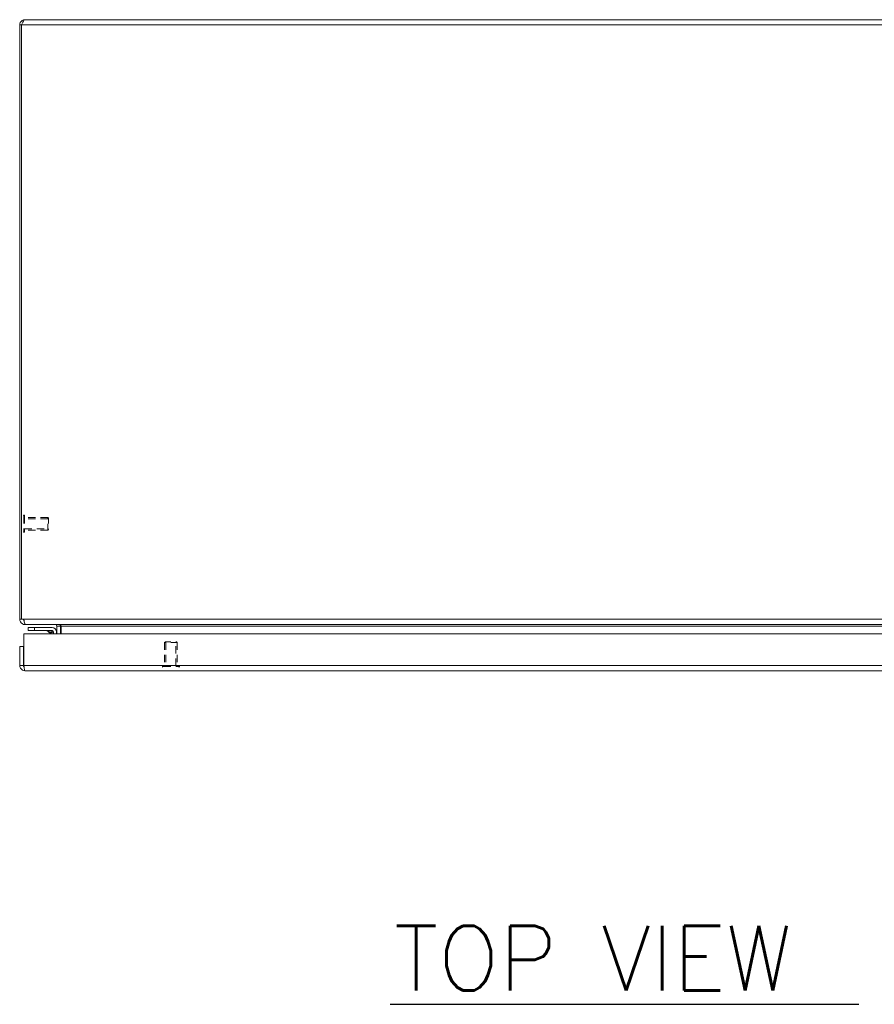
# Model space of a CAD drawing. Header units: inches. Extents: x 1 to 178, y 1 to 113.
# Tile 38 of 66: x 41 to 58, y 89 to 109. Entities that reach past the tile are written whole.
import ezdxf

# ---------------------------------------------------------------- set-up
doc = ezdxf.new("R2010")
doc.units = ezdxf.units.IN
doc.header["$LTSCALE"] = 10.666667
doc.header["$MEASUREMENT"] = 0
doc.linetypes.add('DASHED', pattern=[0.2067, 0.1654, -0.0413])
for name, color, linetype, lineweight in [('Hidden (ANSI)', 7, 'DASHED', 15), ('Hidden Narrow (ANSI)', 7, 'DASHED', 9), ('Symbol (ANSI)', 7, 'Continuous', 18), ('Visible (ANSI)', 7, 'Continuous', 13), ('Visible Narrow (ANSI)', 7, 'Continuous', 18)]:
    doc.layers.add(name, color=color, linetype=linetype, lineweight=lineweight)
doc.styles.add('Text Style164', font='RomanS.shx')

msp = doc.modelspace()

# ---------------------------------------------------------------- linework, layer by layer
at = {"layer": 'Hidden (ANSI)', "ltscale": 0.001061}
for p, q in [((40.9165, 98.9565), (40.91, 98.9565)), ((40.9165, 98.6195), (40.91, 98.6195)), ((43.6595, 95.959), (43.6595, 95.9525)), ((43.9965, 95.959), (43.9965, 95.9525))]:
    msp.add_line(p, q, dxfattribs=at)
at = {"layer": 'Hidden (ANSI)', "ltscale": 0.089937}
for p, q in [((40.9245, 98.9485), (40.9245, 98.6275)), ((43.6675, 95.967), (43.9885, 95.967))]:
    msp.add_line(p, q, dxfattribs=at)
at = {"layer": 'Hidden (ANSI)', "ltscale": 0.082361}
for p, q in [((41.3863, 98.913), (40.9245, 98.913)), ((41.3863, 98.663), (40.9245, 98.663)), ((43.703, 96.4288), (43.703, 95.967)), ((43.953, 96.4288), (43.953, 95.967))]:
    msp.add_line(p, q, dxfattribs=at)
at = {"layer": 'Hidden (ANSI)', "ltscale": 0.070022}
for p, q in [((41.3863, 98.663), (41.3863, 98.913)), ((41.3863, 98.663), (41.3863, 98.913)), ((43.953, 96.4288), (43.703, 96.4288)), ((43.953, 96.4288), (43.703, 96.4288))]:
    msp.add_line(p, q, dxfattribs=at)
at = {"layer": 'Hidden (ANSI)', "ltscale": 0.003865}
for p, q in [((41.402, 98.8973), (41.3863, 98.913)), ((41.402, 98.6787), (41.3863, 98.663)), ((43.7187, 96.4445), (43.703, 96.4288)), ((43.9373, 96.4445), (43.953, 96.4288))]:
    msp.add_line(p, q, dxfattribs=at)
at = {"layer": 'Hidden (ANSI)', "ltscale": 0.061215}
for p, q in [((41.402, 98.8973), (41.402, 98.6787)), ((43.7187, 96.4445), (43.9373, 96.4445))]:
    msp.add_line(p, q, dxfattribs=at)
at = {"layer": 'Hidden (ANSI)', "ltscale": 0.002144}
for centre, start, end in [((40.91, 98.9485), 90, 180), ((40.9165, 98.9485), 0, 90), ((40.91, 98.6275), 180, 270), ((40.9165, 98.6275), 270, 0), ((43.6675, 95.959), 90, 180), ((43.6675, 95.9525), 180, 270), ((43.9885, 95.959), 0, 90), ((43.9885, 95.9525), 270, 0)]:
    msp.add_arc(centre, 0.008, start, end, dxfattribs=at)
at = {"layer": 'Hidden Narrow (ANSI)', "ltscale": 0.094425}
for p, q in [((40.91, 98.9565), (40.91, 98.6195)), ((40.9165, 98.9565), (40.9165, 98.6195)), ((43.6595, 95.959), (43.9965, 95.959)), ((43.6595, 95.9525), (43.9965, 95.9525))]:
    msp.add_line(p, q, dxfattribs=at)
at = {"layer": 'Hidden Narrow (ANSI)', "ltscale": 0.082361}
for p, q in [((41.3863, 98.8873), (40.9245, 98.8873)), ((40.9245, 98.6887), (41.3863, 98.6887)), ((43.7287, 96.4288), (43.7287, 95.967)), ((43.9273, 95.967), (43.9273, 96.4288))]:
    msp.add_line(p, q, dxfattribs=at)
at = {"layer": 'Symbol (ANSI)', "lineweight": 30}
msp.add_line((48.1793, 89.2527), (57.4766, 89.2527), dxfattribs=at)
at = {"layer": 'Visible (ANSI)'}
for p, q in [((40.828, 108.6828), (40.828, 96.8933)), ((40.865, 108.6828), (40.828, 108.6828)), ((40.865, 96.8933), (40.865, 108.6828)), ((40.9332, 108.788), (64.7227, 108.788)), ((40.828, 96.8933), (40.865, 96.8933)), ((40.865, 96.8933), (40.913, 96.8933)), ((40.9332, 96.7948), (40.9332, 96.788)), ((40.9332, 96.788), (40.9443, 96.788)), ((64.7117, 96.788), (40.9443, 96.788)), ((41.119, 96.726), (40.994, 96.726)), ((40.994, 96.667), (40.994, 96.726)), ((41.119, 96.726), (41.4709, 96.726)), ((41.5665, 96.7568), (41.5665, 96.6005)), ((41.6405, 96.6005), (41.6405, 96.7568)), ((41.6515, 96.7568), (41.6515, 96.6005)), ((40.913, 95.9758), (40.913, 96.6005)), ((40.913, 96.6005), (64.6179, 96.6005)), ((40.994, 96.667), (41.119, 96.667)), ((41.4709, 96.667), (41.119, 96.667)), ((41.4443, 96.6005), (41.3925, 96.6523)), ((41.4979, 96.6005), (41.4979, 96.64)), ((41.5569, 96.64), (41.5569, 96.6005)), ((40.902, 96.3505), (40.828, 96.3505)), ((40.828, 96.3505), (40.828, 95.9758)), ((40.902, 95.9758), (40.902, 96.3505)), ((40.902, 95.9758), (40.828, 95.9758)), ((64.5977, 95.8705), (40.9332, 95.8705))]:
    msp.add_line(p, q, dxfattribs=at)
for centre, radius, start, end in [((40.9332, 96.8933), 0.0312, 180, 231.76634), ((41.4709, 96.64), 0.086, 0, 90), ((41.5352, 96.7568), 0.1052, 0, 7.93093), ((41.3572, 96.617), 0.05, 45, 90), ((41.4709, 96.64), 0.0269, 0, 90)]:
    msp.add_arc(centre, radius, start, end, dxfattribs=at)
for points, knots in [([(40.9332, 108.788), (40.8948, 108.788), (40.8572, 108.7651), (40.8396, 108.731), (40.832, 108.7161), (40.828, 108.6995), (40.828, 108.6828)], [0, 0, 0, 0, 1.0950581, 1.0950581, 1.0950581, 1.5707963, 1.5707963, 1.5707963, 1.5707963]), ([(40.865, 108.6828), (40.8808, 108.7212), (40.8967, 108.7587), (40.9125, 108.7763), (40.9194, 108.784), (40.9263, 108.788), (40.9332, 108.788)], [0, 0, 0, 0, 1.0950581, 1.0950581, 1.0950581, 1.5707963, 1.5707963, 1.5707963, 1.5707963]), ([(40.828, 96.8933), (40.828, 96.8564), (40.8489, 96.8203), (40.8809, 96.8019), (40.8967, 96.7929), (40.915, 96.788), (40.9332, 96.788)], [0, 0, 0, 0, 1.0506506, 1.0506506, 1.0506506, 1.5707963, 1.5707963, 1.5707963, 1.5707963]), ([(40.9443, 96.788), (40.9333, 96.788), (40.9226, 96.809), (40.9171, 96.841), (40.9144, 96.8568), (40.913, 96.875), (40.913, 96.8933)], [-1.5707963, -1.5707963, -1.5707963, -1.5707963, -0.5201457, -0.5201457, -0.5201457, 0, 0, 0, 0]), ([(41.5665, 96.7568), (41.5665, 96.7685), (41.5592, 96.78), (41.5486, 96.785), (41.5444, 96.787), (41.5398, 96.788), (41.5352, 96.788)], [-3.1415927, -3.1415927, -3.1415927, -3.1415927, -2.0128023, -2.0128023, -2.0128023, -1.5707963, -1.5707963, -1.5707963, -1.5707963]), ([(41.6515, 96.7568), (41.6515, 96.7685), (41.6271, 96.78), (41.5913, 96.785), (41.5773, 96.787), (41.5618, 96.788), (41.5463, 96.788)], [-3.1415927, -3.1415927, -3.1415927, -3.1415927, -2.0128023, -2.0128023, -2.0128023, -1.5707963, -1.5707963, -1.5707963, -1.5707963]), ([(40.828, 95.9758), (40.828, 95.9374), (40.8508, 95.8998), (40.885, 95.8822), (40.8998, 95.8746), (40.9165, 95.8705), (40.9332, 95.8705)], [0, 0, 0, 0, 1.0950581, 1.0950581, 1.0950581, 1.5707963, 1.5707963, 1.5707963, 1.5707963]), ([(40.9165, 95.9498), (40.9086, 95.955), (40.9029, 95.9636), (40.9021, 95.973), (40.902, 95.974), (40.902, 95.9749), (40.902, 95.9758)], [0.57367433, 0.57367433, 0.57367433, 0.57367433, 1.48347479, 1.48347479, 1.48347479, 1.57079633, 1.57079633, 1.57079633, 1.57079633]), ([(40.9332, 95.8705), (40.9285, 95.8705), (40.9238, 95.8934), (40.9191, 95.9276), (40.9171, 95.9424), (40.915, 95.9591), (40.913, 95.9758)], [0, 0, 0, 0, 1.0950581, 1.0950581, 1.0950581, 1.5707963, 1.5707963, 1.5707963, 1.5707963])]:
    msp.add_open_spline(points, degree=3, knots=knots, dxfattribs=at)
for points in [[(41.4712, 96.6652), (41.4712, 96.6652), (41.4712, 96.6652), (41.4712, 96.6652)], [(41.4962, 96.6403), (41.4962, 96.6403), (41.4962, 96.6403), (41.4962, 96.6403)]]:
    msp.add_open_spline(points, degree=3, dxfattribs=at)
at = {"layer": 'Visible Narrow (ANSI)'}
for p, q in [((64.791, 108.6828), (40.865, 108.6828)), ((40.913, 96.8933), (64.7429, 96.8933)), ((41.119, 96.726), (41.119, 96.667)), ((41.5665, 96.7568), (41.6405, 96.7568)), ((64.0044, 96.7568), (41.6515, 96.7568)), ((40.913, 95.9758), (64.6179, 95.9758))]:
    msp.add_line(p, q, dxfattribs=at)
for points, knots in [([(41.4606, 96.6296), (41.4552, 96.6314), (41.4498, 96.6332), (41.4446, 96.635), (41.4344, 96.6384), (41.4248, 96.6416), (41.4169, 96.6442), (41.4091, 96.6468), (41.4029, 96.6489), (41.3988, 96.6502), (41.3945, 96.6517), (41.3925, 96.6523), (41.3925, 96.6523)], [1.9375412, 1.9375412, 1.9375412, 1.9375412, 2.1111953, 2.1111953, 2.1111953, 2.452995, 2.452995, 2.452995, 2.7898962, 2.7898962, 2.7898962, 3.1415927, 3.1415927, 3.1415927, 3.1415927]), ([(41.4709, 96.667), (41.4718, 96.667), (41.4709, 96.6629), (41.467, 96.6493), (41.4641, 96.6399), (41.4606, 96.6296)], [0, 0, 0, 0, 0.0008769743, 0.0008769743, 0.0017539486, 0.0017539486, 0.0017539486, 0.0017539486]), ([(41.4979, 96.64), (41.4979, 96.6409), (41.4938, 96.64), (41.4803, 96.6361), (41.4709, 96.6332), (41.4606, 96.6296)], [0, 0, 0, 0, 0.0008769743, 0.0008769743, 0.0017539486, 0.0017539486, 0.0017539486, 0.0017539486]), ([(41.4703, 96.6005), (41.4689, 96.6047), (41.4674, 96.6091), (41.4659, 96.6137), (41.4642, 96.6189), (41.4624, 96.6243), (41.4606, 96.6296)], [0.8787338, 0.8787338, 0.8787338, 0.8787338, 1.03039739, 1.03039739, 1.03039739, 1.20405149, 1.20405149, 1.20405149, 1.20405149])]:
    msp.add_open_spline(points, degree=3, knots=knots, dxfattribs=at)

# ---------------------------------------------------------------- texts
at = {"layer": 'Symbol (ANSI)', "insert": (48.254, 89.5284), "char_height": 1.28, "attachment_point": 7, "line_spacing_factor": 1.758333, "style": 'Text Style164'}
msp.add_mtext('TOP VIEW', dxfattribs=at)

doc.saveas('drawing.dxf')
